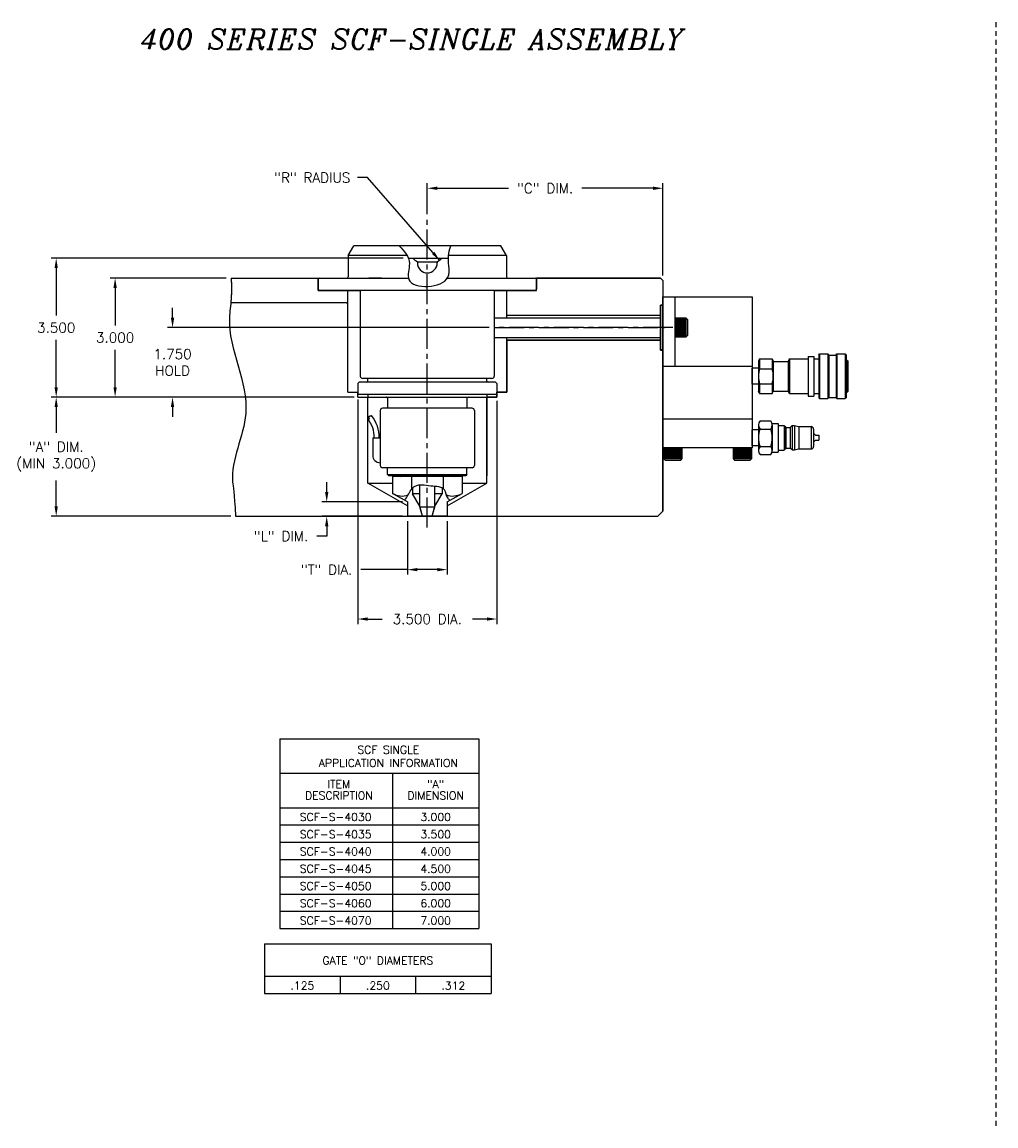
# Model space of a CAD drawing. Extents: x -52 to 58, y 60 to 96.
# Tile 1 of 3: x -52 to -28, y 63 to 91. Entities that reach past the tile are written whole.
import ezdxf
from ezdxf.enums import TextEntityAlignment as Align

# ---------------------------------------------------------------- set-up
doc = ezdxf.new("R2010")
doc.units = 0
doc.header["$MEASUREMENT"] = 0
doc.linetypes.add('CENTER2', pattern=[1.125, 0.75, -0.125, 0.125, -0.125])
doc.linetypes.add('HIDDEN2', pattern=[0.1875, 0.125, -0.0625])
doc.layers.get('DEFPOINTS').update_dxf_attribs({"linetype": 'CONTINUOUS'})
for name, color, linetype in [('DIMENSIONS', 4, 'CONTINUOUS'), ('FASTENER_SOLID', 7, 'CONTINUOUS'), ('HYD_FITTING', 4, 'CONTINUOUS'), ('INFO_BOX_SOLID', 7, 'CONTINUOUS'), ('INFO_BOX_TEXT', 4, 'CONTINUOUS'), ('MA_SHAPE_HIDDEN', 6, 'HIDDEN2'), ('MBH_HEATER', 1, 'CONTINUOUS'), ('SCV400_BORE_CENTER', 22, 'CENTER2'), ('SCV_400_FBT_SHAPE', 3, 'CONTINUOUS'), ('SCV_400_FBT_SOLID', 1, 'CONTINUOUS'), ('SCV_400_NBL_SHAPE', 3, 'CONTINUOUS'), ('SCV_400_NBU_CENTER', 1, 'CENTER2'), ('SCV_400_NBU_SHAPE', 3, 'CONTINUOUS'), ('SCV_400_NBU_SOLID', 1, 'CONTINUOUS'), ('SCV_400_VP_CENTER', 1, 'CENTER2'), ('SCV_400_VP_SHAPE', 3, 'CONTINUOUS'), ('SCV_AR_CENTER', 1, 'CENTER2'), ('SCV_AR_SHAPE', 3, 'CONTINUOUS'), ('SCV_BORE_HATCH', 134, 'CONTINUOUS'), ('SCV_BORE_LIGHT', 134, 'CONTINUOUS'), ('SCV_HYD_CYL_SHAPE', 3, 'CONTINUOUS'), ('SCV_LR_SHAPE', 3, 'CONTINUOUS')]:
    doc.layers.add(name, color=color, linetype=linetype)
doc.styles.add('ITALIC', font='italic.shx')
doc.styles.add('ROMANS', font='romans.shx')
doc.dimstyles.new('CATALOG', dxfattribs={"dimscale": 2, "dimtxt": 0.125, "dimasz": 0.125, "dimexe": 0.0625, "dimexo": 0.0625, "dimgap": 0.09, "dimtad": 0, "dimtih": 1, "dimtoh": 1, "dimdec": 3, "dimzin": 4, "dimtxsty": 'ROMANS', "dimcen": 0, "dimclrd": 256, "dimclre": 256, "dimclrt": 256, "dimazin": 3, "dimtfac": 0.7, "dimtdec": 3, "dimtofl": 0, "dimtmove": 0, "dimatfit": 3, "dimtolj": 1, "dimtzin": 4})

# ---------------------------------------------------------------- blocks, each defined once
blk = doc.blocks.new('*D47')
at = {"layer": 'DEFPOINTS', "color": 0}
for p in [(-36.114, 86.79), (-42.051, 86.014), (-36.114, 84.467)]:
    blk.add_point(p, dxfattribs=at)
at = {"layer": 'DIMENSIONS'}
for p, q in [((-42.051, 86.139), (-42.051, 86.915)), ((-41.801, 86.79), (-40.007, 86.79)), ((-36.364, 86.79), (-38.159, 86.79)), ((-36.114, 84.592), (-36.114, 86.915))]:
    blk.add_line(p, q, dxfattribs=at)
for points in [[(-41.801, 86.832), (-41.801, 86.748), (-42.051, 86.79)], [(-36.364, 86.832), (-36.364, 86.748), (-36.114, 86.79)]]:
    blk.add_solid(points, dxfattribs=at)
at = {"layer": 'DIMENSIONS', "insert": (-39.083, 86.79), "char_height": 0.25, "attachment_point": 5, "style": 'ROMANS'}
blk.add_mtext('\\A1;"C" DIM.', dxfattribs=at)
blk = doc.blocks.new('*D48')
at = {"layer": 'DEFPOINTS', "color": 0}
for p in [(-40.364, 83.279), (-48.471, 81.529), (-43.802, 81.529)]:
    blk.add_point(p, dxfattribs=at)
at = {"layer": 'DIMENSIONS'}
for p, q in [((-48.471, 83.529), (-48.471, 83.779)), ((-40.489, 83.279), (-48.596, 83.279)), ((-43.927, 81.529), (-48.596, 81.529)), ((-48.471, 81.279), (-48.471, 81.029))]:
    blk.add_line(p, q, dxfattribs=at)
for points in [[(-48.512, 83.529), (-48.429, 83.529), (-48.471, 83.279)], [(-48.512, 81.279), (-48.429, 81.279), (-48.471, 81.529)]]:
    blk.add_solid(points, dxfattribs=at)
at = {"layer": 'DIMENSIONS', "insert": (-48.471, 82.404), "char_height": 0.25, "attachment_point": 5, "style": 'ROMANS'}
blk.add_mtext('\\A1;1.750 \\PHOLD', dxfattribs=at)
blk = doc.blocks.new('*D49')
at = {"layer": 'DEFPOINTS', "color": 0}
for p in [(-51.402, 85.029), (-42.532, 85.029), (-43.802, 81.529)]:
    blk.add_point(p, dxfattribs=at)
at = {"layer": 'DIMENSIONS'}
for p, q in [((-42.657, 85.029), (-51.527, 85.029)), ((-51.402, 84.779), (-51.402, 83.584)), ((-51.402, 81.779), (-51.402, 82.974)), ((-43.927, 81.529), (-51.527, 81.529))]:
    blk.add_line(p, q, dxfattribs=at)
for points in [[(-51.444, 84.779), (-51.361, 84.779), (-51.402, 85.029)], [(-51.444, 81.779), (-51.361, 81.779), (-51.402, 81.529)]]:
    blk.add_solid(points, dxfattribs=at)
at = {"layer": 'DIMENSIONS', "insert": (-51.402, 83.279), "char_height": 0.25, "attachment_point": 5, "style": 'ROMANS'}
blk.add_mtext('\\A1;3.500 ', dxfattribs=at)
blk = doc.blocks.new('*D50')
at = {"layer": 'DEFPOINTS', "color": 0}
for p in [(-49.918, 84.529), (-46.992, 84.529), (-43.802, 81.529)]:
    blk.add_point(p, dxfattribs=at)
at = {"layer": 'DIMENSIONS'}
for p, q in [((-47.117, 84.529), (-50.043, 84.529)), ((-49.918, 84.279), (-49.918, 83.334)), ((-49.918, 81.779), (-49.918, 82.724)), ((-43.927, 81.529), (-50.043, 81.529))]:
    blk.add_line(p, q, dxfattribs=at)
for points in [[(-49.959, 84.279), (-49.876, 84.279), (-49.918, 84.529)], [(-49.959, 81.779), (-49.876, 81.779), (-49.918, 81.529)]]:
    blk.add_solid(points, dxfattribs=at)
at = {"layer": 'DIMENSIONS', "insert": (-49.918, 83.029), "char_height": 0.25, "attachment_point": 5, "style": 'ROMANS'}
blk.add_mtext('\\A1;3.000 ', dxfattribs=at)
blk = doc.blocks.new('*D51')
at = {"layer": 'DEFPOINTS', "color": 0}
for p in [(-43.801, 81.591), (-40.301, 81.559), (-40.301, 75.94)]:
    blk.add_point(p, dxfattribs=at)
at = {"layer": 'DIMENSIONS'}
for p, q in [((-43.801, 81.466), (-43.801, 75.815)), ((-40.301, 81.434), (-40.301, 75.815)), ((-43.551, 75.94), (-43.19, 75.94)), ((-40.551, 75.94), (-40.913, 75.94))]:
    blk.add_line(p, q, dxfattribs=at)
for points in [[(-43.551, 75.982), (-43.551, 75.899), (-43.801, 75.94)], [(-40.551, 75.982), (-40.551, 75.899), (-40.301, 75.94)]]:
    blk.add_solid(points, dxfattribs=at)
at = {"layer": 'DIMENSIONS', "insert": (-42.051, 75.94), "char_height": 0.25, "attachment_point": 5, "style": 'ROMANS'}
blk.add_mtext('\\A1;3.500 DIA.', dxfattribs=at)
blk = doc.blocks.new('*D52')
at = {"layer": 'DEFPOINTS', "color": 0}
for p in [(-51.402, 81.529), (-43.802, 81.529), (-46.88, 78.529)]:
    blk.add_point(p, dxfattribs=at)
at = {"layer": 'DIMENSIONS'}
for p, q in [((-43.927, 81.529), (-51.527, 81.529)), ((-51.402, 81.279), (-51.402, 80.632)), ((-51.402, 78.779), (-51.402, 79.427)), ((-47.005, 78.529), (-51.527, 78.529))]:
    blk.add_line(p, q, dxfattribs=at)
for points in [[(-51.444, 81.279), (-51.361, 81.279), (-51.402, 81.529)], [(-51.444, 78.779), (-51.361, 78.779), (-51.402, 78.529)]]:
    blk.add_solid(points, dxfattribs=at)
at = {"layer": 'DIMENSIONS', "insert": (-51.402, 80.029), "char_height": 0.25, "attachment_point": 5, "style": 'ROMANS'}
blk.add_mtext('\\A1;"A" DIM.\\P(MIN 3.000)', dxfattribs=at)
blk = doc.blocks.new('*D53')
at = {"layer": 'DEFPOINTS', "color": 0}
for p in [(-42.551, 78.529), (-41.552, 78.529), (-42.551, 77.184)]:
    blk.add_point(p, dxfattribs=at)
at = {"layer": 'DIMENSIONS'}
for p, q in [((-42.551, 78.404), (-42.551, 77.059)), ((-41.552, 78.404), (-41.552, 77.059)), ((-42.551, 77.184), (-43.729, 77.184)), ((-41.802, 77.184), (-42.301, 77.184))]:
    blk.add_line(p, q, dxfattribs=at)
for points in [[(-42.301, 77.226), (-42.301, 77.143), (-42.551, 77.184)], [(-41.802, 77.226), (-41.802, 77.143), (-41.552, 77.184)]]:
    blk.add_solid(points, dxfattribs=at)
at = {"layer": 'DIMENSIONS', "insert": (-44.588, 77.184), "char_height": 0.25, "attachment_point": 5, "style": 'ROMANS'}
blk.add_mtext('\\A1;"T" DIA.', dxfattribs=at)
blk = doc.blocks.new('*D54')
at = {"layer": 'DEFPOINTS', "color": 0}
for p in [(-42.551, 78.888), (-44.586, 78.529), (-42.551, 78.529)]:
    blk.add_point(p, dxfattribs=at)
at = {"layer": 'DIMENSIONS'}
for p, q in [((-44.586, 79.138), (-44.586, 79.388)), ((-42.676, 78.888), (-44.711, 78.888)), ((-42.676, 78.529), (-44.711, 78.529)), ((-44.586, 78.279), (-44.586, 78.029)), ((-44.586, 78.029), (-44.836, 78.029))]:
    blk.add_line(p, q, dxfattribs=at)
for points in [[(-44.627, 79.138), (-44.544, 79.138), (-44.586, 78.888)], [(-44.627, 78.279), (-44.544, 78.279), (-44.586, 78.529)]]:
    blk.add_solid(points, dxfattribs=at)
at = {"layer": 'DIMENSIONS', "insert": (-45.736, 78.029), "char_height": 0.25, "attachment_point": 5, "style": 'ROMANS'}
blk.add_mtext('\\A1;"L" DIM.', dxfattribs=at)
blk = doc.blocks.new('*D55')
at = {"layer": 'DEFPOINTS', "color": 0}
for p in [(-51.402, 81.529), (-43.771, 81.529), (-46.88, 78.529)]:
    blk.add_point(p, dxfattribs=at)
at = {"layer": 'DIMENSIONS'}
for p, q in [((-43.896, 81.529), (-51.527, 81.529)), ((-51.402, 81.279), (-51.402, 80.632)), ((-51.402, 78.779), (-51.402, 79.427)), ((-47.005, 78.529), (-51.527, 78.529))]:
    blk.add_line(p, q, dxfattribs=at)
for points in [[(-51.444, 81.279), (-51.361, 81.279), (-51.402, 81.529)], [(-51.444, 78.779), (-51.361, 78.779), (-51.402, 78.529)]]:
    blk.add_solid(points, dxfattribs=at)
at = {"layer": 'DIMENSIONS', "insert": (-51.402, 80.029), "char_height": 0.25, "attachment_point": 5, "style": 'ROMANS'}
blk.add_mtext('\\A1;"A" DIM.\\P(MIN 3.000)', dxfattribs=at)

msp = doc.modelspace()

# ---------------------------------------------------------------- linework, layer by layer
at = {"layer": 'FASTENER_SOLID'}
for p, q in [((-35.80185, 83.5175), (-35.80185, 83.28313)), ((-35.52842, 83.5175), (-35.80185, 83.5175)), ((-35.78694, 83.49657), (-35.54612, 83.49657)), ((-35.78694, 83.47359), (-35.54612, 83.47359)), ((-35.78694, 83.47359), (-35.54268, 83.47359)), ((-35.78694, 83.4506), (-35.54612, 83.4506)), ((-35.78694, 83.42762), (-35.54612, 83.42762)), ((-35.48935, 83.47844), (-35.52842, 83.5175)), ((-35.52842, 83.04875), (-35.52842, 83.5175)), ((-35.48935, 83.08781), (-35.48935, 83.47844)), ((-35.80185, 83.28313), (-35.80185, 83.04875)), ((-35.78694, 83.40463), (-35.54612, 83.40463)), ((-35.78694, 83.38164), (-35.54612, 83.38164)), ((-35.78694, 83.35866), (-35.54612, 83.35866)), ((-35.78694, 83.33567), (-35.54612, 83.33567)), ((-35.78694, 83.31268), (-35.54612, 83.31268)), ((-35.78694, 83.2897), (-35.54612, 83.2897)), ((-35.78694, 83.26671), (-35.54612, 83.26671)), ((-35.78694, 83.24373), (-35.54612, 83.24373)), ((-35.78694, 83.22074), (-35.54612, 83.22074)), ((-35.78694, 83.19775), (-35.54612, 83.19775)), ((-35.78694, 83.17477), (-35.54612, 83.17477)), ((-35.78694, 83.1485), (-35.54612, 83.1485)), ((-35.80185, 83.04875), (-35.52842, 83.04875)), ((-35.78694, 83.12222), (-35.54612, 83.12222)), ((-35.78694, 83.09595), (-35.54612, 83.09595)), ((-35.78694, 83.06967), (-35.54612, 83.06967)), ((-35.52842, 83.04875), (-35.48935, 83.08781)), ((-36.09627, 80.25312), (-36.09627, 79.97969)), ((-36.07535, 80.23821), (-36.07535, 79.9974)), ((-36.04907, 80.23821), (-36.04907, 79.9974)), ((-36.0228, 80.23821), (-36.0228, 79.9974)), ((-35.99653, 80.23821), (-35.99653, 79.9974)), ((-35.97026, 80.23821), (-35.97026, 79.9974)), ((-35.94727, 80.23821), (-35.94727, 79.9974)), ((-35.92429, 80.23821), (-35.92429, 79.9974)), ((-35.9013, 80.23821), (-35.9013, 79.9974)), ((-35.87831, 80.23821), (-35.87831, 79.9974)), ((-35.85532, 80.23821), (-35.85532, 79.9974)), ((-35.83234, 80.23821), (-35.83234, 79.9974)), ((-35.80935, 80.23821), (-35.80935, 79.9974)), ((-35.78637, 80.23821), (-35.78637, 79.9974)), ((-35.76338, 80.23821), (-35.76338, 79.9974)), ((-35.7404, 80.23821), (-35.7404, 79.9974)), ((-35.71741, 80.23821), (-35.71741, 79.9974)), ((-35.69442, 80.23821), (-35.69442, 79.9974)), ((-35.67143, 80.23821), (-35.67143, 79.9974)), ((-35.67143, 80.23821), (-35.67143, 79.99396)), ((-35.64845, 80.23821), (-35.64845, 79.9974)), ((-35.62752, 79.97969), (-35.62752, 80.25312)), ((-34.11188, 80.25312), (-34.34626, 80.25312)), ((-34.34626, 80.25312), (-34.34626, 79.97969)), ((-34.32533, 80.23821), (-34.32533, 79.99739)), ((-34.29906, 80.23821), (-34.29906, 79.99739)), ((-34.27278, 80.23821), (-34.27278, 79.99739)), ((-34.24651, 80.23821), (-34.24651, 79.99739)), ((-34.22024, 80.23821), (-34.22024, 79.99739)), ((-34.19725, 80.23821), (-34.19725, 79.99739)), ((-34.17427, 80.23821), (-34.17427, 79.99739)), ((-34.15128, 80.23821), (-34.15128, 79.99739)), ((-34.12829, 80.23821), (-34.12829, 79.99739)), ((-33.8775, 80.25312), (-34.11188, 80.25312)), ((-34.1053, 80.23821), (-34.1053, 79.99739)), ((-34.08232, 80.23821), (-34.08232, 79.99739)), ((-34.05933, 80.23821), (-34.05933, 79.99739)), ((-34.03635, 80.23821), (-34.03635, 79.99739)), ((-34.01336, 80.23821), (-34.01336, 79.99739)), ((-33.99038, 80.23821), (-33.99038, 79.99739)), ((-33.96739, 80.23821), (-33.96739, 79.99739)), ((-33.9444, 80.23821), (-33.9444, 79.99739)), ((-33.92141, 80.23821), (-33.92141, 79.99739)), ((-33.92141, 80.23821), (-33.92141, 79.99395)), ((-33.89843, 80.23821), (-33.89843, 79.99739)), ((-33.8775, 79.97969), (-33.8775, 80.25312)), ((-36.09627, 79.97969), (-36.05721, 79.94062)), ((-36.09627, 79.97969), (-35.62752, 79.97969)), ((-36.05721, 79.94062), (-35.66658, 79.94062)), ((-35.66658, 79.94062), (-35.62752, 79.97969)), ((-34.34626, 79.97969), (-33.8775, 79.97969)), ((-34.34626, 79.97969), (-34.30719, 79.94062)), ((-34.30719, 79.94062), (-33.91657, 79.94062)), ((-33.91657, 79.94062), (-33.8775, 79.97969))]:
    msp.add_line(p, q, dxfattribs=at)
at = {"layer": 'HYD_FITTING'}
for p, q in [((-32.18534, 82.59728), (-32.16534, 82.61728)), ((-32.18534, 82.59728), (-32.18534, 81.51228)), ((-32.16534, 82.61728), (-31.95534, 82.61728)), ((-32.16534, 82.61728), (-32.16534, 81.49228)), ((-31.93534, 82.59728), (-31.95534, 82.61728)), ((-31.95534, 82.61728), (-31.95534, 81.49228)), ((-31.93534, 82.59728), (-31.93534, 81.51228)), ((-31.93534, 82.58603), (-31.74784, 82.58603)), ((-31.74784, 82.59728), (-31.72784, 82.61728)), ((-31.74784, 82.59728), (-31.74784, 81.51228)), ((-31.72784, 82.61728), (-31.51784, 82.61728)), ((-31.72784, 82.61728), (-31.72784, 81.49228)), ((-31.51784, 82.61728), (-31.49784, 82.59728)), ((-31.51784, 82.61728), (-31.51784, 81.49228)), ((-31.49784, 82.59728), (-31.49784, 81.51228)), ((-33.67784, 82.49228), (-33.70784, 82.43228)), ((-33.70784, 82.43228), (-33.70784, 81.67728)), ((-33.67784, 82.49228), (-33.36284, 82.49228)), ((-33.67784, 82.49228), (-33.67784, 82.24228)), ((-33.36284, 82.49228), (-33.33284, 82.43228)), ((-33.36284, 82.49228), (-33.36284, 82.24228)), ((-33.33284, 82.43228), (-33.33284, 81.67728)), ((-33.33284, 82.42978), (-32.95784, 82.42978)), ((-32.92784, 82.49228), (-32.95784, 82.43228)), ((-32.95784, 82.43228), (-32.95784, 81.67728)), ((-32.92784, 82.49228), (-32.45784, 82.49228)), ((-32.92784, 82.49228), (-32.92784, 81.61728)), ((-32.45784, 82.55478), (-32.30784, 82.55478)), ((-32.45784, 82.55478), (-32.45784, 81.55478)), ((-32.30784, 82.55478), (-32.30784, 81.55478)), ((-32.30784, 82.49228), (-32.18534, 82.49228)), ((-31.49784, 82.46103), (-31.47784, 82.46103)), ((-31.47784, 82.46103), (-31.45784, 82.44103)), ((-31.47784, 82.46103), (-31.47784, 81.64853)), ((-31.45784, 82.44103), (-31.45784, 81.66853)), ((-33.70784, 82.25478), (-33.86384, 82.25478)), ((-33.86384, 81.85478), (-33.86384, 82.25478)), ((-33.70784, 82.25478), (-33.70784, 81.85478)), ((-33.67784, 82.24228), (-33.36284, 82.24228)), ((-33.70784, 81.85478), (-33.86384, 81.85478)), ((-33.67784, 81.86728), (-33.67784, 81.61728)), ((-33.67784, 81.86728), (-33.36284, 81.86728)), ((-33.36284, 81.86728), (-33.36284, 81.61728)), ((-33.67784, 81.61728), (-33.70784, 81.67728)), ((-33.67784, 81.61728), (-33.36284, 81.61728)), ((-33.36284, 81.61728), (-33.33284, 81.67728)), ((-33.33284, 81.67978), (-32.95784, 81.67978)), ((-32.92784, 81.61728), (-32.95784, 81.67728)), ((-32.92784, 81.61728), (-32.45784, 81.61728)), ((-32.45784, 81.55478), (-32.30784, 81.55478)), ((-32.30784, 81.61728), (-32.18534, 81.61728)), ((-32.18534, 81.51228), (-32.16534, 81.49228)), ((-32.16534, 81.49228), (-31.95534, 81.49228)), ((-31.93534, 81.51228), (-31.95534, 81.49228)), ((-31.93534, 81.52353), (-31.74784, 81.52353)), ((-31.72784, 81.49228), (-31.74784, 81.51228)), ((-31.72784, 81.49228), (-31.51784, 81.49228)), ((-31.49784, 81.51228), (-31.51784, 81.49228)), ((-31.49784, 81.64853), (-31.47784, 81.64853)), ((-31.45784, 81.66853), (-31.47784, 81.64853)), ((-33.66783, 80.93078), (-33.39784, 80.93078)), ((-33.86384, 80.30577), (-33.86384, 80.70577)), ((-33.70784, 80.70577), (-33.86384, 80.70577)), ((-33.70784, 80.82727), (-33.70784, 80.18427)), ((-33.66783, 80.72427), (-33.39784, 80.72427)), ((-33.36335, 80.86828), (-33.20784, 80.86828)), ((-33.35784, 80.82727), (-33.35784, 80.18427)), ((-33.20784, 80.86827), (-33.20784, 80.14327)), ((-33.20784, 80.81577), (-33.05784, 80.81577)), ((-33.05784, 80.81577), (-33.05784, 80.19577)), ((-33.05784, 80.79578), (-33.03784, 80.79578)), ((-33.03784, 80.79578), (-33.03784, 80.21578)), ((-33.03784, 80.79578), (-33.02225, 80.76878)), ((-33.01359, 80.76378), (-33.01359, 80.24778)), ((-33.01359, 80.76378), (-32.91197, 80.76378)), ((-32.91198, 80.76379), (-32.91198, 80.24779)), ((-32.85784, 80.81379), (-32.90491, 80.76672)), ((-32.85784, 80.81379), (-32.85784, 80.19779)), ((-32.85783, 80.81379), (-32.79784, 80.81379)), ((-32.79784, 80.81379), (-32.69459, 80.78613)), ((-32.79784, 80.81378), (-32.79784, 80.19779)), ((-32.692, 80.78579), (-32.69204, 80.22579)), ((-32.692, 80.78579), (-32.37784, 80.78579)), ((-32.37784, 80.78578), (-32.37784, 80.22578)), ((-32.31784, 80.72578), (-32.31784, 80.28578)), ((-32.26783, 80.56827), (-32.31784, 80.61828)), ((-32.26783, 80.44327), (-32.31784, 80.39327)), ((-32.26783, 80.56827), (-32.18783, 80.56827)), ((-32.26783, 80.44327), (-32.18783, 80.44327)), ((-32.18784, 80.56827), (-32.18784, 80.44327)), ((-33.70784, 80.30577), (-33.86384, 80.30577)), ((-33.66783, 80.28727), (-33.39784, 80.28727)), ((-33.66783, 80.08078), (-33.39784, 80.08078)), ((-33.36335, 80.14328), (-33.20784, 80.14328)), ((-33.20784, 80.19578), (-33.05784, 80.19578)), ((-33.05784, 80.21578), (-33.03784, 80.21578)), ((-33.03784, 80.21578), (-33.02225, 80.24278)), ((-33.01359, 80.24778), (-32.91197, 80.24778)), ((-32.85784, 80.19779), (-32.90491, 80.24486)), ((-32.85783, 80.19779), (-32.79784, 80.19779)), ((-32.79784, 80.19779), (-32.69463, 80.22544)), ((-32.69204, 80.22579), (-32.37784, 80.22579))]:
    msp.add_line(p, q, dxfattribs=at)
for centre, radius, start, end in [((-33.1069, 82.05478), 0.60094, 161.819446, 198.180554), ((-33.93377, 82.05478), 0.60094, 341.819446, 18.180554), ((-33.55458, 80.82753), 0.15326, 137.646392, 222.353927), ((-33.51109, 80.82753), 0.15326, 317.646189, 42.35384), ((-33.09106, 80.50577), 0.61678, 159.251862, 200.748147), ((-33.97462, 80.50577), 0.61678, 339.25188, 20.748094), ((-33.01359, 80.77378), 0.01, 210.00029, 270.00034), ((-32.91198, 80.77379), 0.01, 270.000032, 315.000047), ((-32.692, 80.79579), 0.01, 254.999926, 269.999795), ((-32.37784, 80.72578), 0.06, 0.000028, 90.000024), ((-33.55458, 80.18403), 0.15326, 137.646256, 222.35377), ((-33.51109, 80.18403), 0.15326, 317.646271, 42.353778), ((-33.01359, 80.23778), 0.01, 90.000031, 150.000121), ((-32.91198, 80.23779), 0.01, 44.999418, 89.999406), ((-32.69204, 80.21579), 0.01, 90.000031, 104.999927), ((-32.37784, 80.28578), 0.06, 270.000032, 0.000028)]:
    msp.add_arc(centre, radius, start, end, dxfattribs=at)
at = {"layer": 'INFO_BOX_SOLID'}
for p, q in [((-45.76662, 72.92682), (-40.75366, 72.92682)), ((-45.76662, 72.92682), (-45.76662, 68.14423)), ((-40.75366, 72.92682), (-40.75366, 68.14423)), ((-45.76662, 72.05726), (-40.75366, 72.05726)), ((-42.92777, 72.05726), (-42.92777, 68.14423)), ((-45.76662, 71.18769), (-40.75366, 71.18769)), ((-45.76662, 70.75292), (-40.75366, 70.75292)), ((-45.76662, 70.31813), (-40.75366, 70.31813)), ((-45.76662, 69.88335), (-40.75366, 69.88335)), ((-45.76662, 69.44857), (-40.75366, 69.44857)), ((-45.76662, 69.01379), (-40.75366, 69.01379)), ((-45.76662, 68.579), (-40.75366, 68.579)), ((-45.76662, 68.14423), (-40.75366, 68.14423)), ((-46.15006, 67.76178), (-46.15006, 66.51178)), ((-46.15006, 67.76178), (-40.44358, 67.76178)), ((-40.44358, 67.76178), (-40.44358, 66.51178)), ((-46.15006, 66.94657), (-40.44358, 66.94657)), ((-44.24788, 66.94657), (-44.24788, 66.51178)), ((-42.3457, 66.94657), (-42.3457, 66.51178)), ((-46.15006, 66.51178), (-40.44358, 66.51178))]:
    msp.add_line(p, q, dxfattribs=at)
at = {"layer": 'MA_SHAPE_HIDDEN'}
msp.add_line((-27.72292, 90.97576), (-27.72292, 63.1731), dxfattribs=at)
at = {"layer": 'MBH_HEATER'}
for p, q in [((-43.73905, 84.21747), (-43.73905, 82.05948)), ((-40.36365, 84.21747), (-40.36365, 82.05948)), ((-40.42365, 81.99948), (-43.67905, 81.99948)), ((-43.23905, 81.18948), (-43.23905, 79.80948)), ((-40.92366, 81.24948), (-43.17905, 81.24948)), ((-40.86365, 81.18947), (-40.86365, 79.80948)), ((-43.42655, 80.50216), (-43.42655, 80.06466)), ((-43.42655, 80.50216), (-43.23905, 80.50216)), ((-40.92366, 79.74948), (-43.17938, 79.74948))]:
    msp.add_line(p, q, dxfattribs=at)
msp.add_lwpolyline([(-43.55206, 80.98611), (-43.53659, 80.98423), (-43.52948, 80.98366), (-43.5231, 80.98352), (-43.51771, 80.98397), (-43.51355, 80.98514), (-43.51088, 80.98718), (-43.50993, 80.99025), (-43.51083, 80.99441), (-43.51313, 80.9995), (-43.51629, 81.00528), (-43.51974, 81.01152), (-43.52292, 81.01798), (-43.52526, 81.02441), (-43.52621, 81.0306), (-43.52521, 81.03629), (-43.52183, 81.04132), (-43.51625, 81.0457), (-43.50878, 81.04955), (-43.49973, 81.05294), (-43.48943, 81.05596), (-43.47819, 81.05872), (-43.46631, 81.06129), (-43.45412, 81.06377)], dxfattribs=at)
for centre, radius, start, end in [((-43.67905, 82.05948), 0.06, 180.000011, 269.99999), ((-40.42365, 82.05948), 0.06, 269.99999, 359.999989), ((-43.17905, 81.18948), 0.06, 89.999992, 180.000015), ((-40.92366, 81.18947), 0.06, 0.000009, 90.000004), ((-44.15274, 80.5098), 0.76661, 359.429252, 38.412782), ((-44.15274, 80.5098), 0.89161, 359.429252, 38.412782), ((-43.23905, 80.06466), 0.1875, 179.999991, 269.999994), ((-43.17905, 79.80948), 0.06, 179.999896, 269.999898), ((-40.92366, 79.80948), 0.06, 270.000102, 0.000104)]:
    msp.add_arc(centre, radius, start, end, dxfattribs=at)
at = {"layer": 'SCV400_BORE_CENTER'}
msp.add_line((-35.86385, 83.27948), (-40.36365, 83.27948), dxfattribs=at)
at = {"layer": 'SCV_400_FBT_SHAPE'}
for p, q in [((-41.17639, 79.52948), (-42.92626, 79.52948)), ((-42.92626, 79.52948), (-42.92626, 79.10508)), ((-42.44892, 79.52948), (-42.44892, 79.20256)), ((-41.65412, 79.52948), (-41.65412, 79.22974)), ((-41.17639, 79.52948), (-41.17639, 79.10509)), ((-42.55109, 78.88848), (-42.92627, 79.10508)), ((-41.55159, 78.88848), (-41.1764, 79.10509)), ((-42.55109, 78.88848), (-42.55109, 78.52948)), ((-41.55159, 78.88848), (-41.55159, 78.52948)), ((-41.55159, 78.52948), (-42.55109, 78.52948))]:
    msp.add_line(p, q, dxfattribs=at)
for centre, radius, start, end in [((-42.72834, 79.61948), 0.09, 270.000127, 308.946617), ((-41.37434, 79.61948), 0.09, 231.053383, 269.999873), ((-42.68744, 79.4999), 0.46145, 238.827731, 289.079593), ((-41.41527, 79.4999), 0.46145, 249.643956, 301.172269)]:
    msp.add_arc(centre, radius, start, end, dxfattribs=at)
msp.add_open_spline([(-42.61712, 78.9266), (-42.59135, 78.97006), (-42.51625, 79.09753), (-42.36015, 79.37461), (-41.98821, 79.28426), (-41.59163, 79.28694), (-41.58173, 79.00995), (-41.49647, 78.94904), (-41.47208, 78.93438)], degree=3, knots=[0.08827826, 0.08827826, 0.08827826, 0.08827826, 0.24206135, 0.53114813, 0.92998004, 1.28005942, 1.5103605, 1.59363507, 1.59363507, 1.59363507, 1.59363507], dxfattribs=at)
at = {"layer": 'SCV_400_FBT_SOLID'}
for p, q in [((-41.67634, 79.24507), (-41.67634, 79.09646)), ((-42.42634, 79.23027), (-42.42634, 79.09646)), ((-42.2387, 79.09646), (-42.42634, 79.09646)), ((-42.24333, 78.77948), (-42.42634, 79.09646)), ((-41.67634, 79.09646), (-41.864, 79.09646)), ((-41.85935, 78.77948), (-41.67634, 79.09646)), ((-42.17634, 78.52948), (-42.24333, 78.77948)), ((-41.92634, 78.52948), (-41.85935, 78.77948))]:
    msp.add_line(p, q, dxfattribs=at)
at = {"layer": 'SCV_400_NBL_SHAPE'}
for p, q in [((-43.80135, 81.87447), (-43.77135, 81.90447)), ((-43.80135, 81.87447), (-43.80135, 81.59147)), ((-40.33135, 81.90447), (-43.77135, 81.90447)), ((-43.55135, 81.93447), (-43.55135, 81.99948)), ((-40.55135, 81.93447), (-40.55135, 81.99948)), ((-40.33135, 81.90447), (-40.30135, 81.87448)), ((-40.30135, 81.87448), (-40.30135, 81.59147)), ((-40.30135, 81.59147), (-43.80135, 81.59147)), ((-43.55135, 81.59147), (-43.55135, 81.52947)), ((-43.55135, 81.52947), (-40.55135, 81.52947)), ((-43.05135, 81.49948), (-43.05135, 81.24948)), ((-41.05135, 81.49948), (-41.05135, 81.24948)), ((-40.55135, 81.59147), (-40.55135, 81.52947)), ((-43.05133, 79.57948), (-43.05133, 79.74948)), ((-43.05133, 79.57948), (-41.05133, 79.57948)), ((-43.05133, 79.57948), (-43.02133, 79.54948)), ((-41.08133, 79.54948), (-43.02133, 79.54948)), ((-41.05133, 79.57948), (-41.08133, 79.54948)), ((-41.05133, 79.57948), (-41.05133, 79.74948))]:
    msp.add_line(p, q, dxfattribs=at)
for centre, start, end in [((-43.58135, 81.93447), 270, 0), ((-40.52135, 81.93447), 180, 270), ((-43.08135, 81.49948), 0, 90.000003), ((-41.02135, 81.49948), 89.998684, 179.99868)]:
    msp.add_arc(centre, 0.03, start, end, dxfattribs=at)
at = {"layer": 'SCV_400_NBU_CENTER'}
for p, q in [((-42.30135, 84.93926), (-42.30135, 84.90812)), ((-41.80135, 84.93976), (-41.80135, 84.90812))]:
    msp.add_line(p, q, dxfattribs=at)
at = {"layer": 'SCV_400_NBU_SHAPE'}
for p, q in [((-42.53168, 85.02947), (-41.5185, 85.02947)), ((-43.20635, 84.52947), (-43.52135, 84.52947)), ((-40.89635, 84.52947), (-40.58135, 84.52947))]:
    msp.add_line(p, q, dxfattribs=at)
msp.add_open_spline([(-42.75892, 85.34247), (-42.62656, 85.20864), (-42.42123, 84.9627), (-42.70532, 84.21398), (-41.4521, 84.27835), (-41.52069, 84.90605), (-41.5285, 85.18577), (-41.45821, 85.33305), (-41.45336, 85.34247)], degree=3, knots=[0.08941552, 0.08941552, 0.08941552, 0.08941552, 0.61107155, 1.01057601, 1.9949436, 2.28716677, 2.76404061, 2.79708491, 2.79708491, 2.79708491, 2.79708491], dxfattribs=at)
at = {"layer": 'SCV_400_NBU_SOLID'}
msp.add_line((-42.30059, 84.93926), (-41.80125, 84.93976), dxfattribs=at)
for centre, radius, start, end in [((-42.05135, 85.37847), 0.505, 223.71592, 240.36979), ((-42.05135, 85.37847), 0.505, 240.305234, 240.426201), ((-42.05135, 84.90812), 0.25, 180, 0), ((-42.05135, 85.37847), 0.505, 299.630126, 316.2835)]:
    msp.add_arc(centre, radius, start, end, dxfattribs=at)
at = {"layer": 'SCV_400_VP_CENTER'}
msp.add_line((-42.05135, 78.24791), (-42.05135, 86.01413), dxfattribs=at)
at = {"layer": 'SCV_400_VP_SHAPE'}
for p, q in [((-42.2387, 78.76213), (-42.2387, 79.32205)), ((-41.864, 78.76213), (-41.864, 79.29029)), ((-42.17636, 78.52948), (-42.2387, 78.76213)), ((-42.2387, 78.76213), (-41.864, 78.76213)), ((-41.92634, 78.52948), (-41.864, 78.76213))]:
    msp.add_line(p, q, dxfattribs=at)
at = {"layer": 'SCV_AR_CENTER'}
msp.add_line((-40.36365, 83.27948), (-36.07104, 83.27948), dxfattribs=at)
at = {"layer": 'SCV_AR_SHAPE'}
for p, q in [((-40.36365, 83.52947), (-36.17885, 83.52947)), ((-40.36365, 83.02947), (-36.17885, 83.02947))]:
    msp.add_line(p, q, dxfattribs=at)
at = {"layer": 'SCV_BORE_HATCH', "color": 134}
for p, q in [((-36.17635, 84.52948), (-39.29735, 84.52948)), ((-36.11385, 84.46698), (-36.17635, 84.52948)), ((-36.17885, 83.84447), (-36.11385, 83.84447)), ((-36.17885, 83.59198), (-36.17885, 83.84447)), ((-40.05135, 83.59198), (-36.17885, 83.59198))]:
    msp.add_line(p, q, dxfattribs=at)
at = {"layer": 'SCV_BORE_HATCH', "color": 3}
msp.add_line((-36.11385, 83.84447), (-36.11385, 84.05213), dxfattribs=at)
at = {"layer": 'SCV_BORE_LIGHT'}
for p, q in [((-46.99224, 84.52948), (-44.77135, 84.52948)), ((-44.80535, 84.21747), (-44.80535, 84.52948)), ((-39.33135, 84.52948), (-36.17635, 84.52948)), ((-39.29735, 84.21747), (-39.29735, 84.52948)), ((-36.17635, 84.52948), (-36.11385, 84.46698)), ((-36.11385, 84.46698), (-36.11385, 78.65448)), ((-44.80535, 84.21747), (-43.73904, 84.21747)), ((-44.05135, 81.65448), (-44.05135, 84.21747)), ((-40.36365, 84.21747), (-39.29735, 84.21747)), ((-40.05135, 83.52947), (-40.05135, 84.21747)), ((-47.00299, 83.90948), (-44.11385, 83.90948)), ((-36.17885, 83.84447), (-36.11385, 83.84447)), ((-36.17885, 83.84447), (-36.17885, 82.71448)), ((-40.05135, 83.59198), (-36.17885, 83.59198)), ((-40.05135, 81.65448), (-40.05135, 83.02947)), ((-40.05135, 82.96698), (-40.05135, 81.65448)), ((-36.17885, 82.96698), (-40.05135, 82.96698)), ((-40.05135, 82.96698), (-36.17885, 82.96698)), ((-36.17885, 82.71448), (-36.17885, 82.96698)), ((-36.11385, 82.71448), (-36.17885, 82.71448)), ((-36.17885, 82.71448), (-36.11385, 82.71448)), ((-44.05135, 81.65448), (-43.80134, 81.65448)), ((-43.80185, 81.52948), (-43.80185, 81.65448)), ((-43.80185, 81.52948), (-43.55135, 81.52948)), ((-43.55135, 79.36585), (-43.55135, 81.52948)), ((-40.55135, 81.52948), (-40.55135, 79.54368)), ((-40.30085, 81.52948), (-40.55135, 81.52948)), ((-40.55135, 79.36585), (-40.55135, 81.52948)), ((-40.55135, 81.52948), (-40.30085, 81.52948)), ((-40.30134, 81.65448), (-40.05135, 81.65448)), ((-40.30085, 81.65448), (-40.30085, 81.52948)), ((-40.05135, 81.65448), (-40.30085, 81.65448)), ((-40.30085, 81.52948), (-40.30085, 81.65448)), ((-36.11385, 78.65448), (-36.11385, 80.25312)), ((-42.55109, 78.78835), (-43.55135, 79.36585)), ((-43.55135, 79.36585), (-42.92627, 79.36585)), ((-41.55159, 78.78836), (-40.55135, 79.36585)), ((-41.1764, 79.36585), (-40.55135, 79.36585)), ((-46.88015, 78.52948), (-36.23885, 78.52948)), ((-46.88015, 78.52948), (-36.23885, 78.52948)), ((-41.89535, 78.52948), (-36.23885, 78.52948)), ((-36.23885, 78.52948), (-36.11385, 78.65448)), ((-36.23885, 78.52948), (-36.11385, 78.65448))]:
    msp.add_line(p, q, dxfattribs=at)
msp.add_arc((-44.11385, 83.84698), 0.0625, 0, 90, dxfattribs=at)
for points, knots in [([(-46.99224, 84.52948), (-46.98711, 84.35307), (-46.97738, 84.01878), (-47.16742, 82.87225), (-46.1986, 81.3471), (-47.08297, 79.83188), (-46.91816, 79.14931), (-46.88015, 78.52948)], [0, 0, 0, 0, 0.52877536, 1.0020181, 3.45354606, 5.20766997, 5.58292256, 5.58292256, 5.58292256, 5.58292256]), ([(-46.99224, 84.52948), (-46.98711, 84.35307), (-46.98109, 84.14616), (-46.99992, 83.93987), (-47.00299, 83.90948)], [0, 0, 0, 0, 0.528775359, 0.620206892, 0.620206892, 0.620206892, 0.620206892]), ([(-46.98702, 84.19941), (-46.98774, 84.13312), (-46.9911, 84.03643), (-46.99992, 83.93987), (-47.00299, 83.90948)], [0.329899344, 0.329899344, 0.329899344, 0.329899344, 0.528775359, 0.620206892, 0.620206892, 0.620206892, 0.620206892]), ([(-46.98702, 84.19941), (-46.98774, 84.13312), (-46.9911, 84.03643), (-46.99992, 83.93987), (-47.00299, 83.90948)], [0.329899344, 0.329899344, 0.329899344, 0.329899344, 0.528775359, 0.620206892, 0.620206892, 0.620206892, 0.620206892])]:
    msp.add_open_spline(points, degree=3, knots=knots, dxfattribs=at)
msp.add_open_spline([(-46.99224, 84.52948), (-46.98904, 84.41942), (-46.98584, 84.30936), (-46.98702, 84.19941)], degree=3, dxfattribs=at)
msp.add_open_spline([(-46.99224, 84.52948), (-46.98904, 84.41942), (-46.98584, 84.30936), (-46.98702, 84.19941)], degree=3, dxfattribs=at)
at = {"layer": 'SCV_HYD_CYL_SHAPE'}
for p, q in [((-36.11385, 84.05213), (-33.86384, 84.05213)), ((-36.11385, 80.25312), (-36.11385, 84.05213)), ((-35.80185, 82.30213), (-35.80185, 84.05213)), ((-33.86384, 84.05213), (-33.86384, 80.25312)), ((-36.11385, 83.84198), (-36.17885, 83.84198)), ((-36.17885, 82.71697), (-36.17885, 83.84198)), ((-36.11385, 82.71697), (-36.17885, 82.71697)), ((-33.86384, 82.30213), (-36.11385, 82.30213)), ((-33.86383, 80.97112), (-36.11312, 80.97112)), ((-33.86384, 80.25312), (-36.11385, 80.25312))]:
    msp.add_line(p, q, dxfattribs=at)
at = {"layer": 'SCV_LR_SHAPE'}
for p, q in [((-44.04635, 85.09247), (-43.90202, 85.34247)), ((-44.04635, 85.09247), (-44.04635, 84.55947)), ((-42.56022, 85.09247), (-44.04635, 85.09247)), ((-40.20069, 85.34247), (-43.90202, 85.34247)), ((-40.05635, 85.09247), (-41.51623, 85.09247)), ((-40.05635, 85.09247), (-40.20069, 85.34247)), ((-40.05635, 85.09247), (-40.05635, 84.55947)), ((-44.77135, 84.52947), (-44.80135, 84.49947)), ((-44.77135, 84.52947), (-42.52541, 84.52947)), ((-41.54174, 84.52947), (-39.33135, 84.52947)), ((-39.30135, 84.49947), (-39.33135, 84.52947)), ((-44.80135, 84.49947), (-44.80135, 84.24747)), ((-44.80135, 84.24747), (-44.77135, 84.21747)), ((-39.30135, 84.24747), (-39.33135, 84.21747)), ((-39.30135, 84.49947), (-39.30135, 84.24747)), ((-39.33135, 84.21747), (-44.77135, 84.21747))]:
    msp.add_line(p, q, dxfattribs=at)
for centre, start, end in [((-44.07635, 84.55947), 270.000001, 359.999996), ((-40.02635, 84.55947), 180.000005, 270.000001)]:
    msp.add_arc(centre, 0.03, start, end, dxfattribs=at)

# ---------------------------------------------------------------- texts
at = {"layer": 'DIMENSIONS', "insert": (-49.28936, 90.79723), "char_height": 0.5, "width": 35.1429, "attachment_point": 1, "style": 'ITALIC'}
msp.add_mtext('400 SERIES SCF-SINGLE ASSEMBLY', dxfattribs=at)
at = {"layer": 'DIMENSIONS', "insert": (-43.99054, 87.05839), "char_height": 0.25, "attachment_point": 6, "style": 'ROMANS'}
msp.add_mtext('"R" RADIUS', dxfattribs=at)
at = {"layer": 'INFO_BOX_TEXT', "style": 'ROMANS'}
for s, p in [('ITEM', (-44.27974, 71.68136)), ('"A"', (-41.84072, 71.68136)), ('DESCRIPTION', (-44.27974, 71.39527)), ('DIMENSION', (-41.84072, 71.39527)), ('SCF-S-4030', (-44.36069, 70.85375)), ('3.000', (-41.84072, 70.85375)), ('SCF-S-4035', (-44.36069, 70.41897)), ('3.500', (-41.84072, 70.41896)), ('SCF-S-4040', (-44.36069, 69.9842)), ('4.000', (-41.84072, 69.98418)), ('SCF-S-4045', (-44.36069, 69.54942)), ('4.500', (-41.84072, 69.5494)), ('SCF-S-4050', (-44.36069, 69.11464)), ('5.000', (-41.84072, 69.11462)), ('SCF-S-4060', (-44.36069, 68.67987)), ('6.000', (-41.84072, 68.67984)), ('SCF-S-4070', (-44.36069, 68.24509)), ('7.000', (-41.84072, 68.24506)), ('GATE "O" DIAMETERS', (-43.29682, 67.23877)), ('.125', (-45.19896, 66.6085)), ('.250', (-43.29679, 66.60847)), ('.312', (-41.39464, 66.60513))]:
    msp.add_text(s, height=0.2, dxfattribs=at).set_placement(p, align=Align.CENTER)
at = {"layer": 'INFO_BOX_TEXT', "insert": (-43.03237, 72.74796), "char_height": 0.2, "width": 4.1311, "attachment_point": 2, "style": 'ROMANS'}
msp.add_mtext('SCF SINGLE\\PAPPLICATION INFORMATION', dxfattribs=at)

# ---------------------------------------------------------------- dimensions: what is measured, and where the dimension line sits
at = {"layer": 'DIMENSIONS'}
dim = msp.add_linear_dim(base=(-36.11385, 86.78987), p1=(-42.05135, 86.01413), p2=(-36.11385, 84.46698), text='"C" DIM.', dimstyle='CATALOG', override={"dimpost": ' '}, dxfattribs=at)
dim.commit()
dim.dimension.update_dxf_attribs({"geometry": '*D47', "text_midpoint": (-39.0826, 86.78987)})
for base, p2, picture, middle in [((-51.40249, 85.02947), (-42.53168, 85.02947), '*D49', (-51.40249, 83.27947)), ((-49.9178, 84.52948), (-46.99224, 84.52948), '*D50', (-49.9178, 83.02948))]:
    dim = msp.add_linear_dim(base=base, p1=(-43.80185, 81.52948), p2=p2, angle=90, dimstyle='CATALOG', override={"dimpost": ' '}, dxfattribs=at)
    dim.commit()
    dim.dimension.update_dxf_attribs({"geometry": picture, "text_midpoint": middle})
for base, p1, p2, text, picture, middle in [((-48.47054, 81.52948), (-40.36365, 83.27948), (-43.80185, 81.52948), '<>\\PHOLD', '*D48', (-48.47054, 82.40448)), ((-51.40249, 81.52948), (-46.88015, 78.52948), (-43.80185, 81.52948), '"A" DIM.\\P(MIN 3.000)', '*D52', (-51.40249, 80.02948)), ((-51.40249, 81.52948), (-46.88015, 78.52948), (-43.77136, 81.52948), '"A" DIM.\\P(MIN 3.000)', '*D55', (-51.40249, 80.02948))]:
    dim = msp.add_linear_dim(base=base, p1=p1, p2=p2, angle=90, text=text, dimstyle='CATALOG', override={"dimpost": ' '}, dxfattribs=at)
    dim.commit()
    dim.dimension.update_dxf_attribs({"geometry": picture, "text_midpoint": middle})
for base, p1, p2, text, picture, middle in [((-40.30134, 75.9404), (-43.80134, 81.59148), (-40.30134, 81.55948), '<>DIA.', '*D51', (-42.05134, 75.9404)), ((-42.55109, 77.18423), (-41.55159, 78.52948), (-42.55109, 78.52948), '"T" DIA.', '*D53', (-44.58754, 77.18423))]:
    dim = msp.add_linear_dim(base=base, p1=p1, p2=p2, text=text, dimstyle='CATALOG', override={"dimpost": ' '}, dxfattribs=at)
    dim.commit()
    dim.dimension.update_dxf_attribs({"geometry": picture, "text_midpoint": middle, "dimtype": 160})
dim = msp.add_linear_dim(base=(-44.58571, 78.52948), p1=(-42.55109, 78.88848), p2=(-42.55109, 78.52948), angle=90, text='"L" DIM.', dimstyle='CATALOG', override={"dimpost": ' '}, dxfattribs=at)
dim.commit()
dim.dimension.update_dxf_attribs({"geometry": '*D54', "text_midpoint": (-45.73595, 78.02948), "dimtype": 160})

# ---------------------------------------------------------------- leaders
at = {"layer": 'DIMENSIONS', "annotation_type": 0, "has_hookline": 1, "hookline_direction": 1, "text_width": 2.05952}
msp.add_leader([(-41.73784, 84.97162), (-43.56054, 87.05839), (-43.81054, 87.05839)], dimstyle='CATALOG', dxfattribs=at)

doc.saveas('drawing.dxf')
